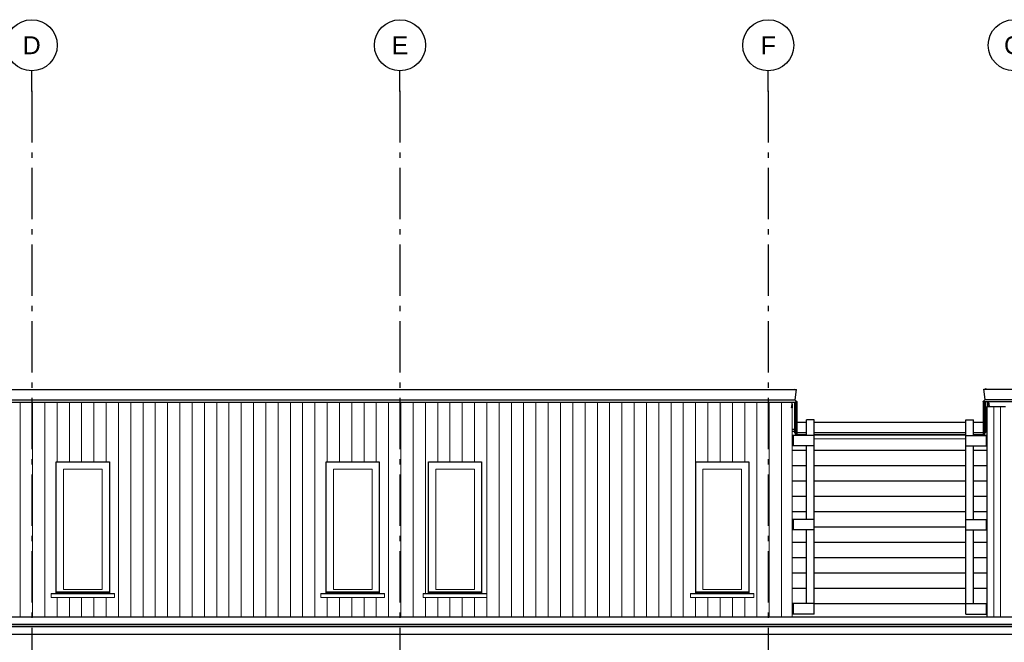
# Model space of a CAD drawing. Header units: millimetres. Extents: x -48769 to 5557, y 850 to 13065.
# Tile 19 of 56: x -35534 to -25909, y 6975 to 13065. Entities that reach past the tile are written whole.
import ezdxf
from ezdxf.enums import TextEntityAlignment as Align

# ---------------------------------------------------------------- set-up
doc = ezdxf.new("R2010")
doc.units = ezdxf.units.MM
doc.header["$LTSCALE"] = 0.5
doc.header["$MEASUREMENT"] = 0
doc.linetypes.add('Akselinje', pattern=[1500, 1000, -200, 100, -200])
doc.linetypes.add('PLINE', pattern=[0])
for name, color, linetype in [('222- Søyler (Nye konstruksjoner)', 7, 'Continuous'), ('235- Utvendig kledning og overflate (Skravur)(Nye konstruksjoner)', 7, 'Continuous'), ('244- Vinduer_ dører_ foldevegger(Nye konstruksjoner)', 7, 'Continuous'), ('265- Gesimser_ takrenner og nedløp (Skravur)(Nye konstruksjoner)', 7, 'Continuous'), ('265- Gesimser_ takrenner og nedløp(Nye konstruksjoner)', 7, 'Continuous'), ('282- Utvendige trapper(Nye konstruksjoner)', 7, 'Continuous'), ('82-- Modullinjer', 7, 'Continuous')]:
    doc.layers.add(name, color=color, linetype=linetype)
doc.layers.add('234- Vinduer_ dører_ porter(Nye konstruksjoner)', color=7, linetype='Continuous', lineweight=0)
doc.layers.add('235- Utvendig kledning og overflate(Nye konstruksjoner)', color=7, linetype='Continuous', lineweight=0)
doc.styles.add('GENERATED_STYLE_1', font='arial.ttf')

# ---------------------------------------------------------------- blocks, each defined once
blk = doc.blocks.new('*X43')
at = {"layer": '235- Utvendig kledning og overflate(Nye konstruksjoner)', "linetype": 'PLINE'}
for p, q in [((-35529.2, 9269.4), (-35529.2, 8002.7)), ((-35529.2, 8000), (-35529.2, 9269.4)), ((-35409.2, 9269.4), (-35409.2, 8002.7)), ((-35409.2, 8000), (-35409.2, 9269.4)), ((-35289.1, 9269.4), (-35289.1, 8002.7)), ((-35289.1, 8000), (-35289.1, 9269.4)), ((-35169.1, 9269.4), (-35169.1, 8740)), ((-35169.1, 8740), (-35169.1, 9269.4)), ((-35049.1, 9269.4), (-35049.1, 8740)), ((-35049.1, 8740), (-35049.1, 9269.4)), ((-34929, 9269.4), (-34929, 8740)), ((-34929, 8740), (-34929, 9269.4)), ((-34809, 9269.4), (-34809, 8740)), ((-34809, 8740), (-34809, 9269.4)), ((-34689, 9269.4), (-34689, 8740)), ((-34689, 8740), (-34689, 9269.4)), ((-34569, 9269.4), (-34569, 8002.7)), ((-34569, 8000), (-34569, 9269.4)), ((-34448.9, 9269.4), (-34448.9, 8002.7)), ((-34448.9, 8000), (-34448.9, 9269.4)), ((-34328.9, 9269.4), (-34328.9, 8002.7)), ((-34328.9, 8000), (-34328.9, 9269.4)), ((-34208.9, 9269.4), (-34208.9, 8002.7)), ((-34208.9, 8000), (-34208.9, 9269.4)), ((-34088.8, 9269.4), (-34088.8, 8002.7)), ((-34088.8, 8000), (-34088.8, 9269.4)), ((-33968.8, 9269.4), (-33968.8, 8002.7)), ((-33968.8, 8000), (-33968.8, 9269.4)), ((-33848.8, 9269.4), (-33848.8, 8002.7)), ((-33848.8, 8000), (-33848.8, 9269.4)), ((-33728.7, 9269.4), (-33728.7, 8002.7)), ((-33728.7, 8000), (-33728.7, 9269.4)), ((-33608.7, 9269.4), (-33608.7, 8002.7)), ((-33608.7, 8000), (-33608.7, 9269.4)), ((-33488.7, 9269.4), (-33488.7, 8002.7)), ((-33488.7, 8000), (-33488.7, 9269.4)), ((-33368.6, 9269.4), (-33368.6, 8002.7)), ((-33368.6, 8000), (-33368.6, 9269.4)), ((-33248.6, 9269.4), (-33248.6, 8002.7)), ((-33248.6, 8000), (-33248.6, 9269.4)), ((-33128.6, 9269.4), (-33128.6, 8002.7)), ((-33128.6, 8000), (-33128.6, 9269.4)), ((-33008.6, 9269.4), (-33008.6, 8002.7)), ((-33008.6, 8000), (-33008.6, 9269.4)), ((-32888.5, 9269.4), (-32888.5, 8002.7)), ((-32888.5, 8000), (-32888.5, 9269.4)), ((-32768.5, 9269.4), (-32768.5, 8002.7)), ((-32768.5, 8000), (-32768.5, 9269.4)), ((-32648.5, 9269.4), (-32648.5, 8002.7)), ((-32648.5, 8000), (-32648.5, 9269.4)), ((-32528.4, 9269.4), (-32528.4, 8740)), ((-32528.4, 8740), (-32528.4, 9269.4)), ((-32408.4, 9269.4), (-32408.4, 8740)), ((-32408.4, 8740), (-32408.4, 9269.4)), ((-32288.4, 9269.4), (-32288.4, 8740)), ((-32288.4, 8740), (-32288.4, 9269.4)), ((-32168.3, 9269.4), (-32168.3, 8740)), ((-32168.3, 8740), (-32168.3, 9269.4)), ((-32048.3, 9269.4), (-32048.3, 8740)), ((-32048.3, 8740), (-32048.3, 9269.4)), ((-31928.3, 9269.4), (-31928.3, 8002.7)), ((-31928.3, 8000), (-31928.3, 9269.4)), ((-31808.2, 9269.4), (-31808.2, 8002.7)), ((-31808.2, 8000), (-31808.2, 9269.4)), ((-31688.2, 9269.4), (-31688.2, 8002.7)), ((-31688.2, 8000), (-31688.2, 9269.4)), ((-31568.2, 9269.4), (-31568.2, 8002.7)), ((-31568.2, 8000), (-31568.2, 9269.4)), ((-31448.1, 9269.4), (-31448.1, 8740)), ((-31448.1, 8740), (-31448.1, 9269.4)), ((-31328.1, 9269.4), (-31328.1, 8740)), ((-31328.1, 8740), (-31328.1, 9269.4)), ((-31208.1, 9269.4), (-31208.1, 8740)), ((-31208.1, 8740), (-31208.1, 9269.4)), ((-31088.1, 9269.4), (-31088.1, 8740)), ((-31088.1, 8740), (-31088.1, 9269.4)), ((-30968, 9269.4), (-30968, 8002.7)), ((-30968, 8000), (-30968, 9269.4)), ((-30848, 9269.4), (-30848, 8002.7)), ((-30848, 8000), (-30848, 9269.4)), ((-30728, 9269.4), (-30728, 8002.7)), ((-30728, 8000), (-30728, 9269.4)), ((-30607.9, 9269.4), (-30607.9, 8002.7)), ((-30607.9, 8000), (-30607.9, 9269.4)), ((-30487.9, 9269.4), (-30487.9, 8002.7)), ((-30487.9, 8000), (-30487.9, 9269.4)), ((-30367.9, 9269.4), (-30367.9, 8002.7)), ((-30367.9, 8000), (-30367.9, 9269.4)), ((-30247.8, 9269.4), (-30247.8, 8002.7)), ((-30247.8, 8000), (-30247.8, 9269.4)), ((-30127.8, 9269.4), (-30127.8, 8002.7)), ((-30127.8, 8000), (-30127.8, 9269.4)), ((-30007.8, 9269.4), (-30007.8, 8002.7)), ((-30007.8, 8000), (-30007.8, 9269.4)), ((-29887.7, 9269.4), (-29887.7, 8002.7)), ((-29887.7, 8000), (-29887.7, 9269.4)), ((-29767.7, 9269.4), (-29767.7, 8002.7)), ((-29767.7, 8000), (-29767.7, 9269.4)), ((-29647.7, 9269.4), (-29647.7, 8002.7)), ((-29647.7, 8000), (-29647.7, 9269.4)), ((-29527.6, 9269.4), (-29527.6, 8002.7)), ((-29527.6, 8000), (-29527.6, 9269.4)), ((-29407.6, 9269.4), (-29407.6, 8002.7)), ((-29407.6, 8000), (-29407.6, 9269.4)), ((-29287.6, 9269.4), (-29287.6, 8002.7)), ((-29287.6, 8000), (-29287.6, 9269.4)), ((-29167.6, 9269.4), (-29167.6, 8002.7)), ((-29167.6, 8000), (-29167.6, 9269.4)), ((-29047.5, 9269.4), (-29047.5, 8002.7)), ((-29047.5, 8000), (-29047.5, 9269.4)), ((-28927.5, 9269.4), (-28927.5, 8002.7)), ((-28927.5, 8000), (-28927.5, 9269.4)), ((-28807.5, 9269.4), (-28807.5, 8740)), ((-28807.5, 8740), (-28807.5, 9269.4)), ((-28687.4, 9269.4), (-28687.4, 8740)), ((-28687.4, 8740), (-28687.4, 9269.4)), ((-28567.4, 9269.4), (-28567.4, 8740)), ((-28567.4, 8740), (-28567.4, 9269.4)), ((-28447.4, 9269.4), (-28447.4, 8740)), ((-28447.4, 8740), (-28447.4, 9269.4)), ((-28327.3, 9269.4), (-28327.3, 8002.7)), ((-28327.3, 8000), (-28327.3, 9269.4)), ((-28207.3, 9269.4), (-28207.3, 8002.7)), ((-28207.3, 8000), (-28207.3, 9269.4)), ((-28087.3, 9269.4), (-28087.3, 8002.7)), ((-28087.3, 8000), (-28087.3, 9269.4)), ((-35529.2, 8002.7), (-35529.2, 7224.9)), ((-35529.2, 7224.9), (-35529.2, 8000)), ((-35409.2, 8002.7), (-35409.2, 7224.9)), ((-35409.2, 7224.9), (-35409.2, 8000)), ((-35289.1, 8002.7), (-35289.1, 7224.9)), ((-35289.1, 7224.9), (-35289.1, 8000)), ((-34569, 8002.7), (-34569, 7224.9)), ((-34569, 7224.9), (-34569, 8000)), ((-34448.9, 8002.7), (-34448.9, 7224.9)), ((-34448.9, 7224.9), (-34448.9, 8000)), ((-34328.9, 8002.7), (-34328.9, 7224.9)), ((-34328.9, 7224.9), (-34328.9, 8000)), ((-34208.9, 8002.7), (-34208.9, 7224.9)), ((-34208.9, 7224.9), (-34208.9, 8000)), ((-34088.8, 8002.7), (-34088.8, 7224.9)), ((-34088.8, 7224.9), (-34088.8, 8000)), ((-33968.8, 8002.7), (-33968.8, 7224.9)), ((-33968.8, 7224.9), (-33968.8, 8000)), ((-33848.8, 8002.7), (-33848.8, 7224.9)), ((-33848.8, 7224.9), (-33848.8, 8000)), ((-33728.7, 8002.7), (-33728.7, 7224.9)), ((-33728.7, 7224.9), (-33728.7, 8000)), ((-33608.7, 8002.7), (-33608.7, 7224.9)), ((-33608.7, 7224.9), (-33608.7, 8000)), ((-33488.7, 8002.7), (-33488.7, 7224.9)), ((-33488.7, 7224.9), (-33488.7, 8000)), ((-33368.6, 8002.7), (-33368.6, 7224.9)), ((-33368.6, 7224.9), (-33368.6, 8000)), ((-33248.6, 8002.7), (-33248.6, 7224.9)), ((-33248.6, 7224.9), (-33248.6, 8000)), ((-33128.6, 8002.7), (-33128.6, 7224.9)), ((-33128.6, 7224.9), (-33128.6, 8000)), ((-33008.6, 8002.7), (-33008.6, 7224.9)), ((-33008.6, 7224.9), (-33008.6, 8000)), ((-32888.5, 8002.7), (-32888.5, 7224.9)), ((-32888.5, 7224.9), (-32888.5, 8000)), ((-32768.5, 8002.7), (-32768.5, 7224.9)), ((-32768.5, 7224.9), (-32768.5, 8000)), ((-32648.5, 8002.7), (-32648.5, 7224.9)), ((-32648.5, 7224.9), (-32648.5, 8000)), ((-31928.3, 8002.7), (-31928.3, 7224.9)), ((-31928.3, 7224.9), (-31928.3, 8000)), ((-31808.2, 8002.7), (-31808.2, 7224.9)), ((-31808.2, 7224.9), (-31808.2, 8000)), ((-31688.2, 8002.7), (-31688.2, 7224.9)), ((-31688.2, 7224.9), (-31688.2, 8000)), ((-31568.2, 8002.7), (-31568.2, 7453)), ((-31568.2, 7453), (-31568.2, 8000)), ((-30968, 8002.7), (-30968, 7224.9)), ((-30968, 7224.9), (-30968, 8000)), ((-30848, 8002.7), (-30848, 7224.9)), ((-30848, 7224.9), (-30848, 8000)), ((-30728, 8002.7), (-30728, 7224.9)), ((-30728, 7224.9), (-30728, 8000)), ((-30607.9, 8002.7), (-30607.9, 7224.9)), ((-30607.9, 7224.9), (-30607.9, 8000)), ((-30487.9, 8002.7), (-30487.9, 7224.9)), ((-30487.9, 7224.9), (-30487.9, 8000)), ((-30367.9, 8002.7), (-30367.9, 7224.9)), ((-30367.9, 7224.9), (-30367.9, 8000)), ((-30247.8, 8002.7), (-30247.8, 7224.9)), ((-30247.8, 7224.9), (-30247.8, 8000)), ((-30127.8, 8002.7), (-30127.8, 7224.9)), ((-30127.8, 7224.9), (-30127.8, 8000)), ((-30007.8, 8002.7), (-30007.8, 7224.9)), ((-30007.8, 7224.9), (-30007.8, 8000)), ((-29887.7, 8002.7), (-29887.7, 7224.9)), ((-29887.7, 7224.9), (-29887.7, 8000)), ((-29767.7, 8002.7), (-29767.7, 7224.9)), ((-29767.7, 7224.9), (-29767.7, 8000)), ((-29647.7, 8002.7), (-29647.7, 7224.9)), ((-29647.7, 7224.9), (-29647.7, 8000)), ((-29527.6, 8002.7), (-29527.6, 7224.9)), ((-29527.6, 7224.9), (-29527.6, 8000)), ((-29407.6, 8002.7), (-29407.6, 7224.9)), ((-29407.6, 7224.9), (-29407.6, 8000)), ((-29287.6, 8002.7), (-29287.6, 7224.9)), ((-29287.6, 7224.9), (-29287.6, 8000)), ((-29167.6, 8002.7), (-29167.6, 7224.9)), ((-29167.6, 7224.9), (-29167.6, 8000)), ((-29047.5, 8002.7), (-29047.5, 7224.9)), ((-29047.5, 7224.9), (-29047.5, 8000)), ((-28927.5, 8002.7), (-28927.5, 7453)), ((-28927.5, 7453), (-28927.5, 8000)), ((-28327.3, 8002.7), (-28327.3, 7224.9)), ((-28327.3, 7224.9), (-28327.3, 8000)), ((-28207.3, 8002.7), (-28207.3, 7224.9)), ((-28207.3, 7224.9), (-28207.3, 8000)), ((-28087.3, 8002.7), (-28087.3, 7224.9)), ((-28087.3, 7224.9), (-28087.3, 8000)), ((-35169.1, 7415), (-35169.1, 7224.9)), ((-35169.1, 7224.9), (-35169.1, 7415)), ((-35049.1, 7415), (-35049.1, 7224.9)), ((-35049.1, 7224.9), (-35049.1, 7415)), ((-34929, 7415), (-34929, 7224.9)), ((-34929, 7224.9), (-34929, 7415)), ((-34809, 7415), (-34809, 7224.9)), ((-34809, 7224.9), (-34809, 7415)), ((-34689, 7415), (-34689, 7224.9)), ((-34689, 7224.9), (-34689, 7415)), ((-32528.4, 7415), (-32528.4, 7224.9)), ((-32528.4, 7224.9), (-32528.4, 7415)), ((-32408.4, 7415), (-32408.4, 7224.9)), ((-32408.4, 7224.9), (-32408.4, 7415)), ((-32288.4, 7415), (-32288.4, 7224.9)), ((-32288.4, 7224.9), (-32288.4, 7415)), ((-32168.3, 7415), (-32168.3, 7224.9)), ((-32168.3, 7224.9), (-32168.3, 7415)), ((-32048.3, 7415), (-32048.3, 7224.9)), ((-32048.3, 7224.9), (-32048.3, 7415)), ((-31568.2, 7415), (-31568.2, 7224.9)), ((-31568.2, 7224.9), (-31568.2, 7415)), ((-31448.1, 7415), (-31448.1, 7224.9)), ((-31448.1, 7224.9), (-31448.1, 7415)), ((-31328.1, 7415), (-31328.1, 7224.9)), ((-31328.1, 7224.9), (-31328.1, 7415)), ((-31208.1, 7415), (-31208.1, 7224.9)), ((-31208.1, 7224.9), (-31208.1, 7415)), ((-31088.1, 7415), (-31088.1, 7224.9)), ((-31088.1, 7224.9), (-31088.1, 7415)), ((-28927.5, 7415), (-28927.5, 7224.9)), ((-28927.5, 7224.9), (-28927.5, 7415)), ((-28807.5, 7415), (-28807.5, 7224.9)), ((-28807.5, 7224.9), (-28807.5, 7415)), ((-28687.4, 7415), (-28687.4, 7224.9)), ((-28687.4, 7224.9), (-28687.4, 7415)), ((-28567.4, 7415), (-28567.4, 7224.9)), ((-28567.4, 7224.9), (-28567.4, 7415)), ((-28447.4, 7415), (-28447.4, 7224.9)), ((-28447.4, 7224.9), (-28447.4, 7415))]:
    blk.add_line(p, q, dxfattribs=at)
blk = doc.blocks.new('*X52')
at = {"layer": '235- Utvendig kledning og overflate(Nye konstruksjoner)', "linetype": 'PLINE'}
for p, q in [((-26011.9, 9282.9), (-26011.9, 9186.4)), ((-25946.9, 9282.9), (-25946.9, 9186.4)), ((-26011.9, 9186.4), (-26011.9, 9033.8)), ((-25946.9, 9186.4), (-25946.9, 9033.8)), ((-26011.9, 9033.8), (-26011.9, 8881.2)), ((-25946.9, 9033.8), (-25946.9, 8881.2)), ((-26011.9, 8881.2), (-26011.9, 8728.6)), ((-25946.9, 8881.2), (-25946.9, 8728.6)), ((-26011.9, 8728.6), (-26011.9, 8576)), ((-25946.9, 8728.6), (-25946.9, 8576)), ((-26011.9, 8576), (-26011.9, 8423.4)), ((-25946.9, 8576), (-25946.9, 8423.4)), ((-26011.9, 8423.4), (-26011.9, 8270.8)), ((-25946.9, 8423.4), (-25946.9, 8270.8)), ((-26011.9, 8270.8), (-26011.9, 8118.2)), ((-25946.9, 8270.8), (-25946.9, 8118.2)), ((-26011.9, 8118.2), (-26011.9, 7965.6)), ((-25946.9, 8118.2), (-25946.9, 7965.6)), ((-26011.9, 7965.6), (-26011.9, 7813)), ((-25946.9, 7965.6), (-25946.9, 7813)), ((-26011.9, 7813), (-26011.9, 7660.4)), ((-25946.9, 7813), (-25946.9, 7660.4)), ((-26011.9, 7660.4), (-26011.9, 7507.8)), ((-25946.9, 7660.4), (-25946.9, 7507.8)), ((-26011.9, 7507.8), (-26011.9, 7355.2)), ((-25946.9, 7507.8), (-25946.9, 7355.2)), ((-26011.9, 7355.2), (-26011.9, 7224.9)), ((-25946.9, 7355.2), (-25946.9, 7224.9))]:
    blk.add_line(p, q, dxfattribs=at)
blk = doc.blocks.new('*X68')
at = {"layer": '235- Utvendig kledning og overflate(Nye konstruksjoner)', "linetype": 'PLINE'}
for p, q in [((-35529.2, 9320.5), (-35529.2, 9269.4)), ((-35529.2, 9269.4), (-35529.2, 9320.5)), ((-35409.2, 9320.5), (-35409.2, 9269.4)), ((-35409.2, 9269.4), (-35409.2, 9320.5)), ((-35289.1, 9320.5), (-35289.1, 9269.4)), ((-35289.1, 9269.4), (-35289.1, 9320.5)), ((-35169.1, 9320.5), (-35169.1, 9269.4)), ((-35169.1, 9269.4), (-35169.1, 9320.5)), ((-35049.1, 9320.5), (-35049.1, 9269.4)), ((-35049.1, 9269.4), (-35049.1, 9320.5)), ((-34929, 9320.5), (-34929, 9269.4)), ((-34929, 9269.4), (-34929, 9320.5)), ((-34809, 9320.5), (-34809, 9269.4)), ((-34809, 9269.4), (-34809, 9320.5)), ((-34689, 9320.5), (-34689, 9269.4)), ((-34689, 9269.4), (-34689, 9320.5)), ((-34569, 9320.5), (-34569, 9269.4)), ((-34569, 9269.4), (-34569, 9320.5)), ((-34448.9, 9320.5), (-34448.9, 9269.4)), ((-34448.9, 9269.4), (-34448.9, 9320.5)), ((-34328.9, 9320.5), (-34328.9, 9269.4)), ((-34328.9, 9269.4), (-34328.9, 9320.5)), ((-34208.9, 9320.5), (-34208.9, 9269.4)), ((-34208.9, 9269.4), (-34208.9, 9320.5)), ((-34088.8, 9320.5), (-34088.8, 9269.4)), ((-34088.8, 9269.4), (-34088.8, 9320.5)), ((-33968.8, 9320.5), (-33968.8, 9269.4)), ((-33968.8, 9269.4), (-33968.8, 9320.5)), ((-33848.8, 9320.5), (-33848.8, 9269.4)), ((-33848.8, 9269.4), (-33848.8, 9320.5)), ((-33728.7, 9320.5), (-33728.7, 9269.4)), ((-33728.7, 9269.4), (-33728.7, 9320.5)), ((-33608.7, 9320.5), (-33608.7, 9269.4)), ((-33608.7, 9269.4), (-33608.7, 9320.5)), ((-33488.7, 9320.5), (-33488.7, 9269.4)), ((-33488.7, 9269.4), (-33488.7, 9320.5)), ((-33368.6, 9320.5), (-33368.6, 9269.4)), ((-33368.6, 9269.4), (-33368.6, 9320.5)), ((-33248.6, 9320.5), (-33248.6, 9269.4)), ((-33248.6, 9269.4), (-33248.6, 9320.5)), ((-33128.6, 9320.5), (-33128.6, 9269.4)), ((-33128.6, 9269.4), (-33128.6, 9320.5)), ((-33008.6, 9320.5), (-33008.6, 9269.4)), ((-33008.6, 9269.4), (-33008.6, 9320.5)), ((-32888.5, 9320.5), (-32888.5, 9269.4)), ((-32888.5, 9269.4), (-32888.5, 9320.5)), ((-32768.5, 9320.5), (-32768.5, 9269.4)), ((-32768.5, 9269.4), (-32768.5, 9320.5)), ((-32648.5, 9320.5), (-32648.5, 9269.4)), ((-32648.5, 9269.4), (-32648.5, 9320.5)), ((-32528.4, 9320.5), (-32528.4, 9269.4)), ((-32528.4, 9269.4), (-32528.4, 9320.5)), ((-32408.4, 9320.5), (-32408.4, 9269.4)), ((-32408.4, 9269.4), (-32408.4, 9320.5)), ((-32288.4, 9320.5), (-32288.4, 9269.4)), ((-32288.4, 9269.4), (-32288.4, 9320.5)), ((-32168.3, 9320.5), (-32168.3, 9269.4)), ((-32168.3, 9269.4), (-32168.3, 9320.5)), ((-32048.3, 9320.5), (-32048.3, 9269.4)), ((-32048.3, 9269.4), (-32048.3, 9320.5)), ((-31928.3, 9320.5), (-31928.3, 9269.4)), ((-31928.3, 9269.4), (-31928.3, 9320.5)), ((-31808.2, 9320.5), (-31808.2, 9269.4)), ((-31808.2, 9269.4), (-31808.2, 9320.5)), ((-31688.2, 9320.5), (-31688.2, 9269.4)), ((-31688.2, 9269.4), (-31688.2, 9320.5)), ((-31568.2, 9320.5), (-31568.2, 9269.4)), ((-31568.2, 9269.4), (-31568.2, 9320.5)), ((-31448.1, 9320.5), (-31448.1, 9269.4)), ((-31448.1, 9269.4), (-31448.1, 9320.5)), ((-31328.1, 9320.5), (-31328.1, 9269.4)), ((-31328.1, 9269.4), (-31328.1, 9320.5)), ((-31208.1, 9320.5), (-31208.1, 9269.4)), ((-31208.1, 9269.4), (-31208.1, 9320.5)), ((-31088.1, 9320.5), (-31088.1, 9269.4)), ((-31088.1, 9269.4), (-31088.1, 9320.5)), ((-30968, 9320.5), (-30968, 9269.4)), ((-30968, 9269.4), (-30968, 9320.5)), ((-30848, 9320.5), (-30848, 9269.4)), ((-30848, 9269.4), (-30848, 9320.5)), ((-30728, 9320.5), (-30728, 9269.4)), ((-30728, 9269.4), (-30728, 9320.5)), ((-30607.9, 9320.5), (-30607.9, 9269.4)), ((-30607.9, 9269.4), (-30607.9, 9320.5)), ((-30487.9, 9320.5), (-30487.9, 9269.4)), ((-30487.9, 9269.4), (-30487.9, 9320.5)), ((-30367.9, 9320.5), (-30367.9, 9269.4)), ((-30367.9, 9269.4), (-30367.9, 9320.5)), ((-30247.8, 9320.5), (-30247.8, 9269.4)), ((-30247.8, 9269.4), (-30247.8, 9320.5)), ((-30127.8, 9320.5), (-30127.8, 9269.4)), ((-30127.8, 9269.4), (-30127.8, 9320.5)), ((-30007.8, 9320.5), (-30007.8, 9269.4)), ((-30007.8, 9269.4), (-30007.8, 9320.5)), ((-29887.7, 9320.5), (-29887.7, 9269.4)), ((-29887.7, 9269.4), (-29887.7, 9320.5)), ((-29767.7, 9320.5), (-29767.7, 9269.4)), ((-29767.7, 9269.4), (-29767.7, 9320.5)), ((-29647.7, 9320.5), (-29647.7, 9269.4)), ((-29647.7, 9269.4), (-29647.7, 9320.5)), ((-29527.6, 9320.5), (-29527.6, 9269.4)), ((-29527.6, 9269.4), (-29527.6, 9320.5)), ((-29407.6, 9320.5), (-29407.6, 9269.4)), ((-29407.6, 9269.4), (-29407.6, 9320.5)), ((-29287.6, 9320.5), (-29287.6, 9269.4)), ((-29287.6, 9269.4), (-29287.6, 9320.5)), ((-29167.6, 9320.5), (-29167.6, 9269.4)), ((-29167.6, 9269.4), (-29167.6, 9320.5)), ((-29047.5, 9320.5), (-29047.5, 9269.4)), ((-29047.5, 9269.4), (-29047.5, 9320.5)), ((-28927.5, 9320.5), (-28927.5, 9269.4)), ((-28927.5, 9269.4), (-28927.5, 9320.5)), ((-28807.5, 9320.5), (-28807.5, 9269.4)), ((-28807.5, 9269.4), (-28807.5, 9320.5)), ((-28687.4, 9320.5), (-28687.4, 9269.4)), ((-28687.4, 9269.4), (-28687.4, 9320.5)), ((-28567.4, 9320.5), (-28567.4, 9269.4)), ((-28567.4, 9269.4), (-28567.4, 9320.5)), ((-28447.4, 9320.5), (-28447.4, 9269.4)), ((-28447.4, 9269.4), (-28447.4, 9320.5)), ((-28327.3, 9320.5), (-28327.3, 9269.4)), ((-28327.3, 9269.4), (-28327.3, 9320.5)), ((-28207.3, 9320.5), (-28207.3, 9269.4)), ((-28207.3, 9269.4), (-28207.3, 9320.5)), ((-28087.3, 9320.5), (-28087.3, 9269.4)), ((-28087.3, 9269.4), (-28087.3, 9320.5))]:
    blk.add_line(p, q, dxfattribs=at)
blk = doc.blocks.new('*X74')
at = {"layer": '235- Utvendig kledning og overflate(Nye konstruksjoner)', "linetype": 'PLINE'}
for p, q in [((-27988.1, 9271), (-27983.9, 9271)), ((-27983.9, 9271), (-27988.1, 9271))]:
    blk.add_line(p, q, dxfattribs=at)
blk = doc.blocks.new('*X85')
at = {"layer": '265- Gesimser_ takrenner og nedløp (Skravur)(Nye konstruksjoner)', "linetype": 'PLINE'}
for p, q in [((-32000, 7050), (-36000, 7050)), ((-32000, 7050), (-36000, 7050)), ((-28000, 7050), (-32000, 7050)), ((-28000, 7050), (-32000, 7050)), ((-24000, 7050), (-28000, 7050)), ((-24000, 7050), (-28000, 7050))]:
    blk.add_line(p, q, dxfattribs=at)
blk = doc.blocks.new('*X88')
at = {"layer": '235- Utvendig kledning og overflate(Nye konstruksjoner)', "linetype": 'PLINE'}
for p, q in [((-27983.9, 9002.3), (-27844.2, 9002.3)), ((-27844.2, 9002.3), (-27983.9, 9002.3))]:
    blk.add_line(p, q, dxfattribs=at)
blk = doc.blocks.new('*X89')
at = {"layer": '235- Utvendig kledning og overflate(Nye konstruksjoner)', "linetype": 'PLINE'}
for p, q in [((-27768, 9002.3), (-26285.8, 9002.3)), ((-26285.8, 9002.3), (-27768, 9002.3))]:
    blk.add_line(p, q, dxfattribs=at)
blk = doc.blocks.new('*X90')
at = {"layer": '235- Utvendig kledning og overflate(Nye konstruksjoner)', "linetype": 'PLINE'}
for p, q in [((-26209.6, 9002.3), (-26076.9, 9002.3)), ((-26076.9, 9002.3), (-26209.6, 9002.3))]:
    blk.add_line(p, q, dxfattribs=at)
blk = doc.blocks.new('*X108')
at = {"layer": '235- Utvendig kledning og overflate (Skravur)(Nye konstruksjoner)', "linetype": 'PLINE'}
for p, q in [((-27844.2, 8850), (-27983.9, 8850)), ((-27844.2, 8850), (-27983.9, 8850)), ((-27844.2, 8700), (-27983.9, 8700)), ((-27844.2, 8700), (-27983.9, 8700)), ((-27844.2, 8550), (-27983.9, 8550)), ((-27844.2, 8550), (-27983.9, 8550)), ((-27844.2, 8400), (-27983.9, 8400)), ((-27844.2, 8400), (-27983.9, 8400)), ((-27844.2, 8250), (-27983.9, 8250)), ((-27844.2, 8250), (-27983.9, 8250))]:
    blk.add_line(p, q, dxfattribs=at)
blk = doc.blocks.new('*X109')
at = {"layer": '235- Utvendig kledning og overflate (Skravur)(Nye konstruksjoner)', "linetype": 'PLINE'}
for p, q in [((-26285.8, 8850), (-27768, 8850)), ((-26285.8, 8850), (-27768, 8850)), ((-26285.8, 8700), (-27768, 8700)), ((-26285.8, 8700), (-27768, 8700)), ((-26285.8, 8550), (-27768, 8550)), ((-26285.8, 8550), (-27768, 8550)), ((-26285.8, 8400), (-27768, 8400)), ((-26285.8, 8400), (-27768, 8400)), ((-26285.8, 8250), (-27768, 8250)), ((-26285.8, 8250), (-27768, 8250)), ((-26285.8, 8100), (-27768, 8100)), ((-26285.8, 8100), (-27768, 8100)), ((-26285.8, 7950), (-27768, 7950)), ((-26285.8, 7950), (-27768, 7950)), ((-26285.8, 7800), (-27768, 7800)), ((-26285.8, 7800), (-27768, 7800)), ((-26285.8, 7650), (-27768, 7650)), ((-26285.8, 7650), (-27768, 7650)), ((-26285.8, 7500), (-27768, 7500)), ((-26285.8, 7500), (-27768, 7500)), ((-26285.8, 7350), (-27768, 7350)), ((-26285.8, 7350), (-27768, 7350))]:
    blk.add_line(p, q, dxfattribs=at)
blk = doc.blocks.new('*X110')
at = {"layer": '235- Utvendig kledning og overflate (Skravur)(Nye konstruksjoner)', "linetype": 'PLINE'}
for p, q in [((-27844.2, 7950), (-27983.9, 7950)), ((-27844.2, 7950), (-27983.9, 7950)), ((-27844.2, 7800), (-27983.9, 7800)), ((-27844.2, 7800), (-27983.9, 7800)), ((-27844.2, 7650), (-27983.9, 7650)), ((-27844.2, 7650), (-27983.9, 7650)), ((-27844.2, 7500), (-27983.9, 7500)), ((-27844.2, 7500), (-27983.9, 7500))]:
    blk.add_line(p, q, dxfattribs=at)
blk = doc.blocks.new('*X111')
at = {"layer": '235- Utvendig kledning og overflate (Skravur)(Nye konstruksjoner)', "linetype": 'PLINE'}
for p, q in [((-26076.9, 7950), (-26209.6, 7950)), ((-26076.9, 7950), (-26209.6, 7950)), ((-26076.9, 7800), (-26209.6, 7800)), ((-26076.9, 7800), (-26209.6, 7800)), ((-26076.9, 7650), (-26209.6, 7650)), ((-26076.9, 7650), (-26209.6, 7650)), ((-26076.9, 7500), (-26209.6, 7500)), ((-26076.9, 7500), (-26209.6, 7500))]:
    blk.add_line(p, q, dxfattribs=at)
blk = doc.blocks.new('*X112')
at = {"layer": '235- Utvendig kledning og overflate (Skravur)(Nye konstruksjoner)', "linetype": 'PLINE'}
for p, q in [((-26076.9, 8850), (-26209.6, 8850)), ((-26076.9, 8850), (-26209.6, 8850)), ((-26076.9, 8700), (-26209.6, 8700)), ((-26076.9, 8700), (-26209.6, 8700)), ((-26076.9, 8550), (-26209.6, 8550)), ((-26076.9, 8550), (-26209.6, 8550)), ((-26076.9, 8400), (-26209.6, 8400)), ((-26076.9, 8400), (-26209.6, 8400)), ((-26076.9, 8250), (-26209.6, 8250)), ((-26076.9, 8250), (-26209.6, 8250))]:
    blk.add_line(p, q, dxfattribs=at)
blk = doc.blocks.new('Standard grid marker[2]', base_point=(-35416.9, 12565.5))
at = {"layer": '82-- Modullinjer', "linetype": 'Akselinje'}
for p, q in [((-35416.9, 12365.5), (-35416.9, 12565.5)), ((-35416.9, 12365.5), (-35416.9, 1550)), ((-35416.9, 1550), (-35416.9, 1350))]:
    blk.add_line(p, q, dxfattribs=at)
at = {"layer": '82-- Modullinjer', "linetype": 'PLINE'}
for centre in [(-35416.9, 12815.5), (-35416.9, 1100)]:
    blk.add_circle(centre, 250, dxfattribs=at)
at = {"layer": '82-- Modullinjer', "linetype": 'Akselinje'}
for p in [(-35416.9, 12365.5), (-35416.9, 12365.5), (-35416.9, 1550), (-35416.9, 1550)]:
    blk.add_point(p, dxfattribs=at)
at = {"layer": '82-- Modullinjer', "style": 'GENERATED_STYLE_1'}
for tag, p in [('AC_MarkerText_1_0', (-35416.9, 12903)), ('AC_MarkerText_1_1', (-35416.9, 1187.5))]:
    blk.add_attdef(tag, text='', height=175, rotation=360, dxfattribs=at).set_placement(p, align=Align.TOP_CENTER)
blk = doc.blocks.new('Standard grid marker[8]', base_point=(-31816.9, 12565.5))
at = {"layer": '82-- Modullinjer', "linetype": 'Akselinje'}
for p, q in [((-31816.9, 12365.5), (-31816.9, 12565.5)), ((-31816.9, 12365.5), (-31816.9, 1550)), ((-31816.9, 1550), (-31816.9, 1350))]:
    blk.add_line(p, q, dxfattribs=at)
at = {"layer": '82-- Modullinjer', "linetype": 'PLINE'}
for centre in [(-31816.9, 12815.5), (-31816.9, 1100)]:
    blk.add_circle(centre, 250, dxfattribs=at)
at = {"layer": '82-- Modullinjer', "linetype": 'Akselinje'}
for p in [(-31816.9, 12365.5), (-31816.9, 12365.5), (-31816.9, 1550), (-31816.9, 1550)]:
    blk.add_point(p, dxfattribs=at)
at = {"layer": '82-- Modullinjer', "style": 'GENERATED_STYLE_1'}
for tag, p in [('AC_MarkerText_1_0', (-31816.9, 12903)), ('AC_MarkerText_1_1', (-31816.9, 1187.5))]:
    blk.add_attdef(tag, text='', height=175, rotation=360, dxfattribs=at).set_placement(p, align=Align.TOP_CENTER)
blk = doc.blocks.new('Standard grid marker[9]', base_point=(-28216.9, 12565.5))
at = {"layer": '82-- Modullinjer', "linetype": 'Akselinje'}
for p, q in [((-28216.9, 12365.5), (-28216.9, 12565.5)), ((-28216.9, 12365.5), (-28216.9, 1550)), ((-28216.9, 1550), (-28216.9, 1350))]:
    blk.add_line(p, q, dxfattribs=at)
at = {"layer": '82-- Modullinjer', "linetype": 'PLINE'}
for centre in [(-28216.9, 12815.5), (-28216.9, 1100)]:
    blk.add_circle(centre, 250, dxfattribs=at)
at = {"layer": '82-- Modullinjer', "linetype": 'Akselinje'}
for p in [(-28216.9, 12365.5), (-28216.9, 12365.5), (-28216.9, 1550), (-28216.9, 1550)]:
    blk.add_point(p, dxfattribs=at)
at = {"layer": '82-- Modullinjer', "style": 'GENERATED_STYLE_1'}
for tag, p in [('AC_MarkerText_1_0', (-28216.9, 12903)), ('AC_MarkerText_1_1', (-28216.9, 1187.5))]:
    blk.add_attdef(tag, text='', height=175, rotation=360, dxfattribs=at).set_placement(p, align=Align.TOP_CENTER)
blk = doc.blocks.new('Standard grid marker[10]', base_point=(-25816.9, 12565.5))
at = {"layer": '82-- Modullinjer', "linetype": 'Akselinje'}
for p, q in [((-25816.9, 12365.5), (-25816.9, 12565.5)), ((-25816.9, 12365.5), (-25816.9, 1550)), ((-25816.9, 1550), (-25816.9, 1350))]:
    blk.add_line(p, q, dxfattribs=at)
at = {"layer": '82-- Modullinjer', "linetype": 'PLINE'}
for centre in [(-25816.9, 12815.5), (-25816.9, 1100)]:
    blk.add_circle(centre, 250, dxfattribs=at)
at = {"layer": '82-- Modullinjer', "linetype": 'Akselinje'}
for p in [(-25816.9, 12365.5), (-25816.9, 12365.5), (-25816.9, 1550), (-25816.9, 1550)]:
    blk.add_point(p, dxfattribs=at)
at = {"layer": '82-- Modullinjer', "style": 'GENERATED_STYLE_1'}
for tag, p in [('AC_MarkerText_1_0', (-25816.9, 12903)), ('AC_MarkerText_1_1', (-25816.9, 1187.5))]:
    blk.add_attdef(tag, text='', height=175, rotation=360, dxfattribs=at).set_placement(p, align=Align.TOP_CENTER)

msp = doc.modelspace()

# ---------------------------------------------------------------- linework, layer by layer
at = {"layer": '222- Søyler (Nye konstruksjoner)', "linetype": 'PLINE'}
for p, q in [((-26076.9, 7224.9), (-26076.9, 9282.9)), ((-26076.9, 9282.9), (-25896.9, 9282.9))]:
    msp.add_line(p, q, dxfattribs=at)
at = {"layer": '234- Vinduer_ dører_ porter(Nye konstruksjoner)', "linetype": 'PLINE'}
for p, q in [((-35105.9, 8669), (-35105.9, 7491)), ((-34727.9, 8669), (-35105.9, 8669)), ((-34727.9, 7491), (-34727.9, 8669)), ((-32468.1, 8669), (-32468.1, 7491)), ((-32090.1, 8669), (-32468.1, 8669)), ((-32090.1, 7491), (-32090.1, 8669)), ((-31468.1, 8669), (-31468.1, 7491)), ((-31090.1, 8669), (-31468.1, 8669)), ((-31090.1, 7491), (-31090.1, 8669)), ((-28855.4, 8669), (-28855.4, 7491)), ((-28477.4, 8669), (-28855.4, 8669)), ((-28477.4, 7491), (-28477.4, 8669)), ((-35176.9, 7453), (-35226.9, 7453)), ((-35226.9, 7453), (-35226.9, 7450)), ((-34606.9, 7450), (-35226.9, 7450)), ((-35226.9, 7450), (-35226.9, 7415)), ((-34606.9, 7415), (-35226.9, 7415)), ((-34656.9, 7470), (-35176.9, 7470)), ((-34656.9, 7460), (-35176.9, 7460)), ((-35105.9, 7491), (-34727.9, 7491)), ((-34606.9, 7453), (-34656.9, 7453)), ((-34606.9, 7453), (-34606.9, 7450)), ((-34606.9, 7450), (-34606.9, 7415)), ((-32539.1, 7453), (-32589.1, 7453)), ((-32589.1, 7453), (-32589.1, 7450)), ((-31969.1, 7450), (-32589.1, 7450)), ((-32589.1, 7450), (-32589.1, 7415)), ((-31969.1, 7415), (-32589.1, 7415)), ((-32019.1, 7470), (-32539.1, 7470)), ((-32019.1, 7460), (-32539.1, 7460)), ((-32468.1, 7491), (-32090.1, 7491)), ((-31969.1, 7453), (-32019.1, 7453)), ((-31969.1, 7453), (-31969.1, 7450)), ((-31969.1, 7450), (-31969.1, 7415)), ((-31539.1, 7453), (-31589.1, 7453)), ((-31589.1, 7453), (-31589.1, 7450)), ((-30969.1, 7450), (-31589.1, 7450)), ((-31589.1, 7450), (-31589.1, 7415)), ((-30969.1, 7415), (-31589.1, 7415)), ((-31019.1, 7470), (-31539.1, 7470)), ((-31019.1, 7460), (-31539.1, 7460)), ((-31468.1, 7491), (-31090.1, 7491)), ((-30969.1, 7453), (-31019.1, 7453)), ((-30969.1, 7453), (-30969.1, 7450)), ((-30969.1, 7450), (-30969.1, 7415)), ((-28926.4, 7453), (-28976.4, 7453)), ((-28976.4, 7453), (-28976.4, 7450)), ((-28356.4, 7450), (-28976.4, 7450)), ((-28976.4, 7450), (-28976.4, 7415)), ((-28356.4, 7415), (-28976.4, 7415)), ((-28406.4, 7470), (-28926.4, 7470)), ((-28406.4, 7460), (-28926.4, 7460)), ((-28855.4, 7491), (-28477.4, 7491)), ((-28356.4, 7453), (-28406.4, 7453)), ((-28356.4, 7453), (-28356.4, 7450)), ((-28356.4, 7450), (-28356.4, 7415))]:
    msp.add_line(p, q, dxfattribs=at)
at = {"layer": '235- Utvendig kledning og overflate(Nye konstruksjoner)', "linetype": 'PLINE'}
for p, q in [((-27983.9, 9269.4), (-27988.3, 9269.4)), ((-27983.9, 7224.9), (-27983.9, 9269.4)), ((-26285.8, 8964.3), (-27768, 8964.3))]:
    msp.add_line(p, q, dxfattribs=at)
at = {"layer": '244- Vinduer_ dører_ foldevegger(Nye konstruksjoner)', "linetype": 'PLINE'}
for p, q in [((-35176.9, 8740), (-34656.9, 8740)), ((-35176.9, 7453), (-35176.9, 8740)), ((-34656.9, 8740), (-34656.9, 7453)), ((-32539.1, 8740), (-32019.1, 8740)), ((-32539.1, 7453), (-32539.1, 8740)), ((-32019.1, 8740), (-32019.1, 7453)), ((-31539.1, 7453), (-31539.1, 8740)), ((-31539.1, 8740), (-31019.1, 8740)), ((-31019.1, 8740), (-31019.1, 7453)), ((-28926.4, 8740), (-28406.4, 8740)), ((-28926.4, 7453), (-28926.4, 8740)), ((-28406.4, 8740), (-28406.4, 7453))]:
    msp.add_line(p, q, dxfattribs=at)
at = {"layer": '265- Gesimser_ takrenner og nedløp(Nye konstruksjoner)', "linetype": 'PLINE'}
for p, q in [((-40742.8, 9449.6), (-27941, 9449.6)), ((-27964.2, 9449.6), (-27957.9, 9450.5)), ((-27957.9, 9450.5), (-27957.9, 9449.6)), ((-27954.1, 9345.4), (-27941, 9449.6)), ((-26111.2, 9451.6), (-14722.6, 9451.6)), ((-26095.9, 9351.6), (-26111.2, 9451.6)), ((-26095.9, 9451.6), (-26095.9, 9453.1)), ((-26082.9, 9451.6), (-26095.9, 9453.1)), ((-40729.8, 9345.4), (-27954.1, 9345.4)), ((-27949.7, 9340.1), (-27954.1, 9345.4)), ((-27941.8, 9330.6), (-27949.7, 9340.1)), ((-27949.7, 9340.1), (-27937.3, 9329.5)), ((-26116.7, 9330.7), (-26110.1, 9337.3)), ((-26116.6, 9331.6), (-26110.1, 9337.3)), ((-26110.1, 9337.3), (-26095.9, 9351.3)), ((-26095.9, 9351.3), (-26095.9, 9351.6)), ((-26095.9, 9351.3), (-14737.9, 9351.3)), ((-40746.8, 9324.8), (-27937, 9324.8)), ((-27939.3, 9320.5), (-40744.6, 9320.5)), ((-27988.3, 9269.4), (-27986.8, 9280.9)), ((-27986.8, 9280.9), (-27983.9, 9304.2)), ((-27983.9, 9281.3), (-27986.8, 9280.9)), ((-27983.9, 9304.2), (-27981.9, 9320.5)), ((-27983.9, 9304.2), (-27983.9, 9281.3)), ((-27983.9, 9281.3), (-27983.9, 9269.4)), ((-27961.9, 9320.5), (-27961.9, 9025.9)), ((-27959.9, 9320.5), (-27959.9, 9026.1)), ((-27951.4, 9320.5), (-27951.4, 9014.5)), ((-27939.2, 9327.4), (-27941.8, 9330.6)), ((-27938.7, 9327.9), (-27941.8, 9330.6)), ((-27940.8, 9005.1), (-27940.8, 9320.5)), ((-27939.3, 9320.5), (-27937.5, 9321.3)), ((-27939.2, 9327.4), (-27938.7, 9327.9)), ((-27937.8, 9325.7), (-27939.2, 9327.4)), ((-27937.3, 9326), (-27937.8, 9325.7)), ((-27937, 9324.8), (-27937.8, 9325.7)), ((-27937.5, 9321.3), (-27936.6, 9323)), ((-27937.3, 9329.5), (-27936.6, 9327.9)), ((-27936.6, 9327.9), (-27937.3, 9326)), ((-27936.6, 9323), (-27937, 9324.8)), ((-27936.6, 9327.9), (-27936.6, 9007.4)), ((-26117.3, 9329.9), (-26116.6, 9331.6)), ((-26117.3, 9329.9), (-26117.3, 9007.4)), ((-26117.1, 9329.5), (-26117.3, 9329.9)), ((-26117.3, 9328.9), (-26117.1, 9329.5)), ((-26116.2, 9327.2), (-26117.3, 9328.9)), ((-26117.1, 9329.5), (-26116.7, 9330.7)), ((-26116.7, 9330.7), (-14717.1, 9330.7)), ((-26114, 9326.4), (-26116.2, 9327.2)), ((-14719.9, 9326.4), (-26114, 9326.4)), ((-26113, 9326.4), (-26113, 9005.1)), ((-26102.4, 9326.4), (-26102.4, 9014.5)), ((-26093.9, 9326.4), (-26093.9, 9026.1)), ((-26091.9, 9326.4), (-26091.9, 9025.9)), ((-26069.9, 9284.6), (-26069.9, 9326.4)), ((-26069.9, 9284.6), (-26069.9, 9282.9)), ((-26055.2, 9282.9), (-26069.9, 9284.6)), ((-26055.2, 9282.9), (-26061.9, 9326.4)), ((-27983.9, 9060.7), (-27961.9, 9060.7)), ((-27936.6, 9129.1), (-27844.2, 9129.1)), ((-27768, 9129.1), (-26285.8, 9129.1)), ((-26209.6, 9129.1), (-26117.3, 9129.1)), ((-26091.9, 9060.7), (-26076.9, 9060.7)), ((-27961.9, 9037.7), (-27983.9, 9037.7)), ((-27961.9, 9033.3), (-27962.7, 9028)), ((-27962.7, 9028), (-27961.9, 9028)), ((-27959.9, 9026.1), (-27961.9, 9025.9)), ((-27951.4, 9018.7), (-27959.9, 9026.1)), ((-27951.4, 9016.1), (-27952.5, 9015.3)), ((-27952.5, 9015.3), (-27941.8, 9004.7)), ((-27940.8, 9005.1), (-27951.4, 9014.5)), ((-27941.8, 9004.7), (-27939.9, 9003.9)), ((-27939.1, 9004.6), (-27940.8, 9005.1)), ((-27939.9, 9003.9), (-27937.7, 9004.7)), ((-27844.2, 9003.9), (-27939.9, 9003.9)), ((-27937.3, 9005.5), (-27939.1, 9004.6)), ((-27937.7, 9004.7), (-27936.6, 9006.4)), ((-27936.7, 9006.9), (-27937.3, 9005.5)), ((-27936.6, 9007.4), (-27936.7, 9006.9)), ((-27936.6, 9006.4), (-27936.7, 9006.9)), ((-27936.6, 9028.8), (-27844.2, 9028.8)), ((-27936.6, 9008.2), (-27844.2, 9008.2)), ((-27768, 9028.8), (-26285.8, 9028.8)), ((-27768, 9008.2), (-26285.8, 9008.2)), ((-26285.8, 9003.9), (-27768, 9003.9)), ((-26209.6, 9028.8), (-26117.3, 9028.8)), ((-26209.6, 9008.2), (-26117.3, 9008.2)), ((-26114, 9003.9), (-26209.6, 9003.9)), ((-26117.1, 9006.9), (-26117.3, 9007.4)), ((-26117.3, 9006.4), (-26117.1, 9006.9)), ((-26116.2, 9004.7), (-26117.3, 9006.4)), ((-26116.6, 9005.5), (-26117.1, 9006.9)), ((-26114.8, 9004.6), (-26116.6, 9005.5)), ((-26114, 9003.9), (-26116.2, 9004.7)), ((-26113, 9005.1), (-26114.8, 9004.6)), ((-26112.1, 9004.7), (-26114, 9003.9)), ((-26102.4, 9014.5), (-26113, 9005.1)), ((-26101.3, 9015.3), (-26112.1, 9004.7)), ((-26093.9, 9026.1), (-26102.4, 9018.7)), ((-26102.4, 9016.1), (-26101.3, 9015.3)), ((-26091.9, 9025.9), (-26093.9, 9026.1)), ((-26076.9, 9037.7), (-26091.9, 9037.7)), ((-26091.9, 9033.3), (-26091.1, 9028)), ((-26091.1, 9028), (-26091.9, 9028)), ((-36142.9, 7224.9), (-12052.9, 7224.9)), ((-36142.9, 7152.8), (-12052.9, 7152.8)), ((-12034.1, 7127.9), (-36124.1, 7127.9)), ((-36122.3, 7132.2), (-12032.3, 7132.2))]:
    msp.add_line(p, q, dxfattribs=at)
at = {"layer": '282- Utvendige trapper(Nye konstruksjoner)', "linetype": 'PLINE'}
for p, q in [((-27768, 9151.6), (-27844.2, 9151.6)), ((-27844.2, 8999.2), (-27844.2, 9151.6)), ((-27768, 8999.2), (-27768, 9151.6)), ((-26285.8, 9151.6), (-26209.6, 9151.6)), ((-26285.8, 8999.2), (-26285.8, 9151.6)), ((-26209.6, 8999.2), (-26209.6, 9151.6)), ((-27971.2, 8999.2), (-27983.9, 8999.2)), ((-27768, 8999.2), (-27971.2, 8999.2)), ((-27971.2, 8897.6), (-27971.2, 8999.2)), ((-27768, 8897.6), (-27768, 8999.2)), ((-26285.8, 8999.2), (-26082.6, 8999.2)), ((-26285.8, 8897.6), (-26285.8, 8999.2)), ((-26082.6, 8999.2), (-26076.9, 8999.2)), ((-26082.6, 8897.6), (-26082.6, 8999.2)), ((-27971.2, 8897.6), (-27983.9, 8897.6)), ((-27768, 8897.6), (-27971.2, 8897.6)), ((-27844.2, 8176.2), (-27844.2, 8897.6)), ((-27768, 8176.2), (-27768, 8897.6)), ((-26285.8, 8897.6), (-26082.6, 8897.6)), ((-26285.8, 8176.2), (-26285.8, 8897.6)), ((-26209.6, 8176.2), (-26209.6, 8897.6)), ((-26082.6, 8897.6), (-26076.9, 8897.6)), ((-27971.2, 8176.2), (-27983.9, 8176.2)), ((-27768, 8176.2), (-27971.2, 8176.2)), ((-27971.2, 8074.6), (-27971.2, 8176.2)), ((-27768, 8074.6), (-27768, 8176.2)), ((-26285.8, 8176.2), (-26082.6, 8176.2)), ((-26285.8, 8074.6), (-26285.8, 8176.2)), ((-26082.6, 8176.2), (-26076.9, 8176.2)), ((-26082.6, 8074.6), (-26082.6, 8176.2)), ((-27971.2, 8074.6), (-27983.9, 8074.6)), ((-27768, 8074.6), (-27971.2, 8074.6)), ((-27844.2, 7353.2), (-27844.2, 8074.6)), ((-27768, 7353.2), (-27768, 8074.6)), ((-26285.8, 8074.6), (-26082.6, 8074.6)), ((-26285.8, 7353.2), (-26285.8, 8074.6)), ((-26209.6, 7353.2), (-26209.6, 8074.6)), ((-26082.6, 8074.6), (-26076.9, 8074.6)), ((-27971.2, 7353.2), (-27983.9, 7353.2)), ((-27768, 7353.2), (-27971.2, 7353.2)), ((-27971.2, 7251.6), (-27971.2, 7353.2)), ((-27768, 7251.6), (-27768, 7353.2)), ((-26285.8, 7353.2), (-26082.6, 7353.2)), ((-26285.8, 7251.6), (-26285.8, 7353.2)), ((-26082.6, 7353.2), (-26076.9, 7353.2)), ((-26082.6, 7251.6), (-26082.6, 7353.2)), ((-27971.2, 7251.6), (-27983.9, 7251.6)), ((-27768, 7251.6), (-27971.2, 7251.6)), ((-26285.8, 7251.6), (-26082.6, 7251.6)), ((-26082.6, 7251.6), (-26076.9, 7251.6))]:
    msp.add_line(p, q, dxfattribs=at)

# ---------------------------------------------------------------- block references
at = {"layer": '222- Søyler (Nye konstruksjoner)'}
msp.add_blockref('*X52', (0, 0), dxfattribs=at)
at = {"layer": '235- Utvendig kledning og overflate(Nye konstruksjoner)'}
for name in ['*X43', '*X108', '*X109', '*X112', '*X110', '*X111']:
    msp.add_blockref(name, (0, 0), dxfattribs=at)
at = {"layer": '265- Gesimser_ takrenner og nedløp(Nye konstruksjoner)'}
for name in ['*X68', '*X74', '*X88', '*X89', '*X90', '*X85']:
    msp.add_blockref(name, (0, 0), dxfattribs=at)
at = {"layer": '82-- Modullinjer', "linetype": 'PLINE'}
ref = msp.add_blockref('Standard grid marker[2]', (-35416.9, 12565.5), dxfattribs=at)
ref.add_attrib('AC_MarkerText_1', 'D', dxfattribs={"color": 7, "height": 175, "rotation": 360, "style": 'GENERATED_STYLE_1'}).set_placement((-35416.9, 12903), align=Align.TOP_CENTER)
ref.add_attrib('AC_MarkerText_1_1', 'D', dxfattribs={"color": 7, "height": 175, "rotation": 360, "style": 'GENERATED_STYLE_1'}).set_placement((-35416.9, 1187.5), align=Align.TOP_CENTER)
ref = msp.add_blockref('Standard grid marker[8]', (-31816.9, 12565.5), dxfattribs=at)
ref.add_attrib('AC_MarkerText_1', 'E', dxfattribs={"color": 7, "height": 175, "rotation": 360, "style": 'GENERATED_STYLE_1'}).set_placement((-31816.9, 12903), align=Align.TOP_CENTER)
ref.add_attrib('AC_MarkerText_1_1', 'E', dxfattribs={"color": 7, "height": 175, "rotation": 360, "style": 'GENERATED_STYLE_1'}).set_placement((-31816.9, 1187.5), align=Align.TOP_CENTER)
ref = msp.add_blockref('Standard grid marker[9]', (-28216.9, 12565.5), dxfattribs=at)
ref.add_attrib('AC_MarkerText_1', 'F', dxfattribs={"color": 7, "height": 175, "rotation": 360, "style": 'GENERATED_STYLE_1'}).set_placement((-28216.9, 12903), align=Align.TOP_CENTER)
ref.add_attrib('AC_MarkerText_1_1', 'F', dxfattribs={"color": 7, "height": 175, "rotation": 360, "style": 'GENERATED_STYLE_1'}).set_placement((-28216.9, 1187.5), align=Align.TOP_CENTER)
ref = msp.add_blockref('Standard grid marker[10]', (-25816.9, 12565.5), dxfattribs=at)
ref.add_attrib('AC_MarkerText_1', 'G', dxfattribs={"color": 7, "height": 175, "rotation": 360, "style": 'GENERATED_STYLE_1'}).set_placement((-25816.9, 12903), align=Align.TOP_CENTER)
ref.add_attrib('AC_MarkerText_1_1', 'G', dxfattribs={"color": 7, "height": 175, "rotation": 360, "style": 'GENERATED_STYLE_1'}).set_placement((-25816.9, 1187.5), align=Align.TOP_CENTER)

doc.saveas('drawing.dxf')
